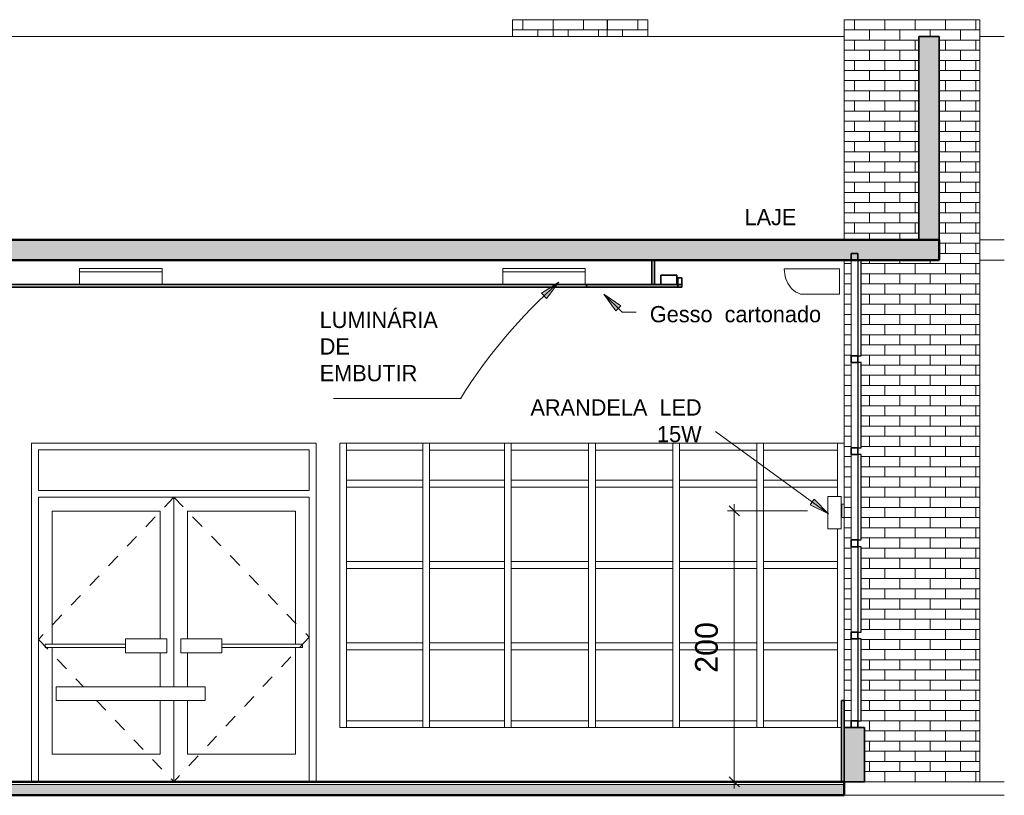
# Model space of a CAD drawing. Header units: metres. Extents: x -31 to 96, y -24 to 31.
# Tile 149 of 155: x 62.59 to 69.86, y -0.1 to 5.63. Entities that reach past the tile are written whole.
import ezdxf

# ---------------------------------------------------------------- set-up
doc = ezdxf.new("R2010")
doc.units = ezdxf.units.M
doc.linetypes.add('Dash', pattern=[0.00635, 0.003175, -0.003175])
for name, color, linetype, lineweight in [('A-ANNO-DIMS', 211, 'Continuous', 9), ('A-ANNO-DIMS-50', 211, 'Continuous', 9), ('A-CLNG', 13, 'Continuous', 18), ('A-CLNG-PATT', 13, 'Continuous', 18), ('A-DOOR', 31, 'Continuous', 18), ('A-DOOR-FRAM', 31, 'Continuous', 25), ('A-FLOR', 192, 'Continuous', 18), ('A-FLOR-MCUT', 51, 'Continuous', 18), ('A-FLOR-PATT', 8, 'Continuous', 50), ('A-GENM', 13, 'Continuous', 18), ('A-GLAZ-CURT', 52, 'Continuous', 18), ('A-GLAZ-CWMG', 51, 'Continuous', 18), ('A-WALL', 113, 'Continuous', 18), ('A-WALL-PATT', 111, 'Continuous', 35), ('E-LITE-EQPM', 33, 'Continuous', 18), ('G-ANNO-TEXT', 231, 'Continuous', 9)]:
    doc.layers.add(name, color=color, linetype=linetype, lineweight=lineweight)
doc.styles.add('Century Gothic_4', font='GOTHIC.TTF', dxfattribs={"height": 0.167663})
doc.styles.add('Century Gothic_5', font='GOTHIC.TTF', dxfattribs={"height": 0.119759})
doc.dimstyles.new('_Cotas_detalhamento_3_5_mm_6', dxfattribs={"dimscale": 0.3048, "dimtxt": 0.175, "dimasz": 0.246063, "dimexe": 0.164042, "dimexo": 0.492126, "dimgap": 0.246063, "dimtad": 1, "dimdec": 0, "dimlfac": 100, "dimzin": 0, "dimdsep": 46, "dimtxsty": 'Century Gothic_4', "dimblk1": 'OBLIQUE', "dimblk2": 'OBLIQUE', "dimsah": 1, "dimcen": 0.09, "dimdle": 0.164042, "dimazin": 0, "dimtfac": 1, "dimtdec": 4, "dimtix": 1, "dimtmove": 0, "dimatfit": 3, "dimfxl": 1, "dimtvp": 1, "dimtolj": 1, "dimtzin": 0, "dimarcsym": 2})
pattern_1 = [(0, (68.749, 0), (0, 0.075), []), (90, (68.749, 0), (-0.112, 0.075), [0.075, -0.075])]
pattern_2 = [(0, (66.524, 0), (0, 0.075), []), (90, (66.524, 0), (-0.112, 0.075), [0.075, -0.075])]

# ---------------------------------------------------------------- blocks, each defined once
blk = doc.blocks.new('Montante retangular - 50 x 150 mm-169674-LUMINOTÉCNICO-CORTE 2')
at = {"layer": 'A-GLAZ-CWMG', "lineweight": 35}
for p, q in [((-5.3773, 3.9), (-5.4273, 3.9)), ((-5.4273, 3.9), (-5.4273, 3.85)), ((-5.3773, 3.85), (-5.3773, 3.9)), ((-5.4273, 3.85), (-5.3773, 3.85))]:
    blk.add_line(p, q, dxfattribs=at)
blk = doc.blocks.new('Montante retangular - 50 x 150 mm-169719-LUMINOTÉCNICO-CORTE 2')
at = {"layer": 'A-GLAZ-CWMG'}
blk.add_line((-5.4273, 1.055), (-5.4273, 0.45), dxfattribs=at)
blk = doc.blocks.new('Painel do sistema - Envidraçado-169721-LUMINOTÉCNICO-CORTE 2')
at = {"layer": 'A-GLAZ-CURT', "lineweight": 25}
for p, q in [((-5.3528, 1.055), (-5.3778, 1.055)), ((-5.3778, 1.055), (-5.3778, 0.45)), ((-5.3528, 0.45), (-5.3528, 1.055)), ((-5.3778, 0.45), (-5.3528, 0.45))]:
    blk.add_line(p, q, dxfattribs=at)
blk = doc.blocks.new('Montante retangular - 50 x 150 mm-169679-LUMINOTÉCNICO-CORTE 2')
at = {"layer": 'A-GLAZ-CWMG', "lineweight": 35}
for p, q in [((-5.3773, 0.45), (-5.4273, 0.45)), ((-5.4273, 0.45), (-5.4273, 0.4)), ((-5.3773, 0.4), (-5.3773, 0.45)), ((-5.4273, 0.4), (-5.3773, 0.4))]:
    blk.add_line(p, q, dxfattribs=at)
blk = doc.blocks.new('Painel do sistema - Envidraçado-169724-LUMINOTÉCNICO-CORTE 2')
at = {"layer": 'A-GLAZ-CURT', "lineweight": 25}
for p, q in [((-5.3528, 1.735), (-5.3778, 1.735)), ((-5.3778, 1.735), (-5.3778, 1.105)), ((-5.3528, 1.105), (-5.3528, 1.735)), ((-5.3778, 1.105), (-5.3528, 1.105))]:
    blk.add_line(p, q, dxfattribs=at)
blk = doc.blocks.new('Montante retangular - 50 x 150 mm-169726-LUMINOTÉCNICO-CORTE 2')
at = {"layer": 'A-GLAZ-CWMG'}
blk.add_line((-5.4273, 1.735), (-5.4273, 1.105), dxfattribs=at)
blk = doc.blocks.new('Painel do sistema - Envidraçado-1797410-LUMINOTÉCNICO-CORTE 2')
at = {"layer": 'A-GLAZ-CURT', "lineweight": 25}
for p, q in [((-5.3528, 3.85), (-5.3778, 3.85)), ((-5.3778, 3.85), (-5.3778, 3.145)), ((-5.3528, 3.145), (-5.3528, 3.85)), ((-5.3778, 3.145), (-5.3528, 3.145))]:
    blk.add_line(p, q, dxfattribs=at)
blk = doc.blocks.new('Montante retangular - 50 x 150 mm-1797411-LUMINOTÉCNICO-CORTE 2')
at = {"layer": 'A-GLAZ-CWMG'}
blk.add_line((-5.4273, 3.85), (-5.4273, 3.145), dxfattribs=at)
blk = doc.blocks.new('Montante retangular - 50 x 150 mm-169684-LUMINOTÉCNICO-CORTE 2')
at = {"layer": 'A-GLAZ-CWMG', "lineweight": 35}
for p, q in [((-5.3773, 3.145), (-5.4273, 3.145)), ((-5.4273, 3.145), (-5.4273, 3.095)), ((-5.3773, 3.095), (-5.3773, 3.145)), ((-5.4273, 3.095), (-5.3773, 3.095))]:
    blk.add_line(p, q, dxfattribs=at)
blk = doc.blocks.new('Montante retangular - 50 x 150 mm-1539262-LUMINOTÉCNICO-CORTE 2')
at = {"layer": 'A-GLAZ-CWMG'}
for p, q in [((-6.0731, 2.4486), (-6.0731, 2.4986)), ((-5.5273, 2.4986), (-5.5273, 2.4486)), ((-6.0731, 2.4486), (-5.5273, 2.4486))]:
    blk.add_line(p, q, dxfattribs=at)
blk = doc.blocks.new('Montante retangular - 50 x 150 mm-963521-LUMINOTÉCNICO-CORTE 2')
at = {"layer": 'A-GLAZ-CWMG'}
for p, q in [((-12.8773, 0.4), (-12.8773, 0.45)), ((-12.3148, 0.45), (-12.8773, 0.45)), ((-12.3148, 0.45), (-12.3148, 0.4))]:
    blk.add_line(p, q, dxfattribs=at)
blk = doc.blocks.new('Montante retangular - 50 x 150 mm-V72-LUMINOTÉCNICO-CORTE 2')
at = {"layer": 'A-GLAZ-CWMG'}
blk.add_line((-11.7023, 1), (-11.7023, 0.4), dxfattribs=at)
blk = doc.blocks.new('Montante retangular - 50 x 150 mm-V75-LUMINOTÉCNICO-CORTE 2')
at = {"layer": 'A-GLAZ-CWMG'}
blk.add_line((-5.5273, 2.4986), (-5.5273, 2.2), dxfattribs=at)
blk = doc.blocks.new('Montante retangular - 50 x 150 mm-V76-LUMINOTÉCNICO-CORTE 2')
at = {"layer": 'A-GLAZ-CWMG'}
blk.add_line((-9.1523, 1.6), (-9.1523, 2.2), dxfattribs=at)
blk = doc.blocks.new('Montante retangular - 50 x 150 mm-963522-LUMINOTÉCNICO-CORTE 2')
at = {"layer": 'A-GLAZ-CWMG'}
for p, q in [((-9.1523, 2.175), (-9.1523, 2.225)), ((-8.5898, 2.225), (-9.1523, 2.225)), ((-8.5898, 2.225), (-8.5898, 2.175)), ((-9.1523, 2.175), (-8.5898, 2.175))]:
    blk.add_line(p, q, dxfattribs=at)
blk = doc.blocks.new('Montante retangular - 50 x 150 mm-V77-LUMINOTÉCNICO-CORTE 2')
at = {"layer": 'A-GLAZ-CWMG'}
for p, q in [((-5.5273, 2.2), (-5.5273, 2.1067)), ((-5.5273, 1.8676), (-5.5273, 1.6))]:
    blk.add_line(p, q, dxfattribs=at)
blk = doc.blocks.new('Montante retangular - 50 x 150 mm-V78-LUMINOTÉCNICO-CORTE 2')
at = {"layer": 'A-GLAZ-CWMG'}
blk.add_line((-5.5273, 1.6), (-5.5273, 1), dxfattribs=at)
blk = doc.blocks.new('Montante retangular - 50 x 150 mm-V79-LUMINOTÉCNICO-CORTE 2')
at = {"layer": 'A-GLAZ-CWMG'}
blk.add_line((-9.1523, 0.4), (-9.1523, 1), dxfattribs=at)
blk = doc.blocks.new('Montante retangular - 50 x 150 mm-967219-LUMINOTÉCNICO-CORTE 2')
at = {"layer": 'A-GLAZ-CWMG'}
for p, q in [((-12.2648, 2.4486), (-12.2648, 2.4986)), ((-11.7023, 2.4986), (-11.7023, 2.4486)), ((-12.2648, 2.4486), (-11.7023, 2.4486))]:
    blk.add_line(p, q, dxfattribs=at)
blk = doc.blocks.new('Montante retangular - 50 x 150 mm-1538800-LUMINOTÉCNICO-CORTE 2')
at = {"layer": 'A-GLAZ-CWMG'}
for p, q in [((-8.5398, 0.4), (-8.5398, 0.45)), ((-7.9856, 0.45), (-8.5398, 0.45)), ((-7.9856, 0.45), (-7.9856, 0.4))]:
    blk.add_line(p, q, dxfattribs=at)
blk = doc.blocks.new('Montante retangular - 50 x 150 mm-1538801-LUMINOTÉCNICO-CORTE 2')
at = {"layer": 'A-GLAZ-CWMG'}
for p, q in [((-8.5398, 0.975), (-8.5398, 1.025)), ((-7.9856, 1.025), (-8.5398, 1.025)), ((-7.9856, 1.025), (-7.9856, 0.975)), ((-8.5398, 0.975), (-7.9856, 0.975))]:
    blk.add_line(p, q, dxfattribs=at)
blk = doc.blocks.new('Montante retangular - 50 x 150 mm-V80-LUMINOTÉCNICO-CORTE 2')
at = {"layer": 'A-GLAZ-CWMG'}
for p, q in [((-8.5898, 1), (-8.5898, 0.4)), ((-8.5398, 0.4), (-8.5398, 1))]:
    blk.add_line(p, q, dxfattribs=at)
blk = doc.blocks.new('Montante retangular - 50 x 150 mm-V81-LUMINOTÉCNICO-CORTE 2')
at = {"layer": 'A-GLAZ-CWMG'}
for p, q in [((-8.5898, 1.6), (-8.5898, 1)), ((-8.5398, 1), (-8.5398, 1.6))]:
    blk.add_line(p, q, dxfattribs=at)
blk = doc.blocks.new('Montante retangular - 50 x 150 mm-V82-LUMINOTÉCNICO-CORTE 2')
at = {"layer": 'A-GLAZ-CWMG'}
for p, q in [((-8.5898, 2.4986), (-8.5898, 2.2)), ((-8.5398, 2.2), (-8.5398, 2.4986))]:
    blk.add_line(p, q, dxfattribs=at)
blk = doc.blocks.new('Montante retangular - 50 x 150 mm-V83-LUMINOTÉCNICO-CORTE 2')
at = {"layer": 'A-GLAZ-CWMG'}
blk.add_line((-9.1523, 2.2), (-9.1523, 2.4986), dxfattribs=at)
blk = doc.blocks.new('Arandela - retangular - Irradiando para cima e para baixo 1-1227432-LUMINOTÉCNICO-CORTE 2')
at = {"layer": 'E-LITE-EQPM'}
for p, q in [((-5.5993, 2.1067), (-5.4993, 2.1067)), ((-5.5993, 1.8676), (-5.5993, 2.1067)), ((-5.4993, 1.8676), (-5.4993, 2.1067)), ((-5.4993, 2.05), (-5.4943, 2.05)), ((-5.4943, 1.95), (-5.4943, 2.05)), ((-5.4943, 2.05), (-5.4773, 2.05)), ((-5.4943, 1.95), (-5.4993, 1.95)), ((-5.4773, 1.95), (-5.4943, 1.95)), ((-5.4993, 1.8676), (-5.5993, 1.8676))]:
    blk.add_line(p, q, dxfattribs=at)
blk = doc.blocks.new('Double_Aluminum_Door_with_Transom_6328 - 6_-0_ x 7_-0_ x 9_-0_H_-1802340-LUMINOTÉCNICO-CORTE 2')
at = {"layer": 'A-DOOR', "linetype": 'Dash'}
for p, q in [((-10.4275, 2.1), (-11.4275, 1.05)), ((-10.4275, 2.1), (-9.4275, 1.0668)), ((-11.4275, 1.05), (-11.0941, 0.7)), ((-9.4275, 1.0668), (-10.4275, 0)), ((-10.9989, 0.6), (-10.4275, 0))]:
    blk.add_line(p, q, dxfattribs=at)
at = {"layer": 'A-DOOR'}
for p, q in [((-10.4275, 0.7), (-10.4275, 2.1)), ((-10.4275, 2.1), (-10.4275, 0.7)), ((-11.3259, 1.9984), (-10.5291, 1.9984)), ((-11.3259, 1.016), (-11.3259, 1.9984)), ((-10.5291, 1.9984), (-10.5291, 1.0541)), ((-10.3259, 1.0541), (-10.3259, 1.9984)), ((-10.3259, 1.9984), (-9.5291, 1.9984)), ((-9.5291, 1.9984), (-9.5291, 1.016)), ((-10.7831, 1.0541), (-10.4783, 1.0541)), ((-10.7831, 0.9525), (-10.7831, 1.0541)), ((-10.4783, 0.9525), (-10.4783, 1.0541)), ((-10.3767, 1.0541), (-10.0719, 1.0541)), ((-10.3767, 0.9525), (-10.3767, 1.0541)), ((-10.0719, 0.9525), (-10.0719, 1.0541)), ((-11.3767, 1.016), (-10.7831, 1.016)), ((-11.3767, 0.9906), (-11.3767, 1.016)), ((-10.7831, 0.9906), (-11.3767, 0.9906)), ((-11.3259, 0.2032), (-11.3259, 0.9906)), ((-10.4783, 0.9525), (-10.7831, 0.9525)), ((-10.5291, 0.9525), (-10.5291, 0.7)), ((-10.0719, 0.9525), (-10.3767, 0.9525)), ((-10.3259, 0.7), (-10.3259, 0.9525)), ((-10.0719, 1.016), (-9.4783, 1.016)), ((-9.4783, 0.9906), (-10.0719, 0.9906)), ((-9.5291, 0.9906), (-9.5291, 0.2032)), ((-9.4783, 0.9906), (-9.4783, 1.016)), ((-10.5291, 0.6), (-10.5291, 0.2032)), ((-10.4275, 0), (-10.4275, 0.6)), ((-10.4275, 0.6), (-10.4275, 0)), ((-10.3259, 0.2032), (-10.3259, 0.6)), ((-10.5291, 0.2032), (-11.3259, 0.2032)), ((-9.5291, 0.2032), (-10.3259, 0.2032))]:
    blk.add_line(p, q, dxfattribs=at)
at = {"layer": 'A-DOOR-FRAM', "lineweight": 18}
for p, q in [((-11.4275, 2.1508), (-11.4275, 2.4492)), ((-11.4275, 2.4492), (-9.4275, 2.4492)), ((-9.4275, 2.4492), (-9.4275, 2.1508)), ((-9.4275, 2.1508), (-11.4275, 2.1508)), ((-11.4275, 0), (-11.4275, 2.1)), ((-11.4275, 2.1), (-9.4275, 2.1)), ((-9.4275, 2.1), (-9.4275, 0))]:
    blk.add_line(p, q, dxfattribs=at)
blk = doc.blocks.new('Montante retangular - 50 x 150 mm-1538802-LUMINOTÉCNICO-CORTE 2')
at = {"layer": 'A-GLAZ-CWMG'}
for p, q in [((-8.5398, 2.4486), (-8.5398, 2.4986)), ((-7.9856, 2.4986), (-7.9856, 2.4486)), ((-8.5398, 2.4486), (-7.9856, 2.4486))]:
    blk.add_line(p, q, dxfattribs=at)
blk = doc.blocks.new('Montante retangular - 50 x 150 mm-1539210-LUMINOTÉCNICO-CORTE 2')
at = {"layer": 'A-GLAZ-CWMG'}
for p, q in [((-7.3148, 2.4486), (-7.3148, 2.4986)), ((-6.7439, 2.4986), (-6.7439, 2.4486)), ((-7.3148, 2.4486), (-6.7439, 2.4486))]:
    blk.add_line(p, q, dxfattribs=at)
blk = doc.blocks.new('Montante retangular - 50 x 150 mm-1539211-LUMINOTÉCNICO-CORTE 2')
at = {"layer": 'A-GLAZ-CWMG'}
for p, q in [((-7.9356, 0.4), (-7.9356, 0.45)), ((-7.3648, 0.45), (-7.9356, 0.45)), ((-7.3648, 0.45), (-7.3648, 0.4))]:
    blk.add_line(p, q, dxfattribs=at)
blk = doc.blocks.new('Montante retangular - 50 x 150 mm-1539212-LUMINOTÉCNICO-CORTE 2')
at = {"layer": 'A-GLAZ-CWMG'}
for p, q in [((-7.9356, 0.975), (-7.9356, 1.025)), ((-7.3648, 1.025), (-7.9356, 1.025)), ((-7.3648, 1.025), (-7.3648, 0.975)), ((-7.9356, 0.975), (-7.3648, 0.975))]:
    blk.add_line(p, q, dxfattribs=at)
blk = doc.blocks.new('Montante retangular - 50 x 150 mm-1539263-LUMINOTÉCNICO-CORTE 2')
at = {"layer": 'A-GLAZ-CWMG'}
for p, q in [((-6.0731, 0.4), (-6.0731, 0.45)), ((-5.5273, 0.45), (-6.0731, 0.45)), ((-5.5273, 0.45), (-5.5273, 0.4))]:
    blk.add_line(p, q, dxfattribs=at)
blk = doc.blocks.new('Montante retangular - 50 x 150 mm-1539264-LUMINOTÉCNICO-CORTE 2')
at = {"layer": 'A-GLAZ-CWMG'}
for p, q in [((-6.0731, 0.975), (-6.0731, 1.025)), ((-5.5273, 1.025), (-6.0731, 1.025)), ((-5.5273, 1.025), (-5.5273, 0.975)), ((-6.0731, 0.975), (-5.5273, 0.975))]:
    blk.add_line(p, q, dxfattribs=at)
blk = doc.blocks.new('Modelos genéricos 501 - Modelos genéricos 77-2147215-LUMINOTÉCNICO-CORTE 2')
at = {"layer": 'A-GENM'}
for p, q in [((-11.2971, 0.7), (-10.1971, 0.7)), ((-11.2971, 0.7), (-11.2971, 0.6)), ((-10.1971, 0.6), (-10.1971, 0.7)), ((-10.1971, 0.6), (-11.2971, 0.6))]:
    blk.add_line(p, q, dxfattribs=at)
blk = doc.blocks.new('Equipamento - Ar-Condicionado Split - Equipamento - Ar-Condicionado Split-2605634-LUMINOTÉCNICO-CORTE 2')
at = {"layer": 'A-GENM'}
for p, q in [((-5.5138, 3.7873), (-5.9202, 3.7873)), ((-5.9202, 3.7873), (-5.9202, 3.7841)), ((-5.5138, 3.6), (-5.5138, 3.7873)), ((-5.8702, 3.6447), (-5.8697, 3.6453)), ((-5.8485, 3.6238), (-5.8478, 3.6245)), ((-5.842, 3.6196), (-5.8414, 3.6203)), ((-5.836, 3.615), (-5.835, 3.616)), ((-5.7999, 3.6), (-5.5138, 3.6))]:
    blk.add_line(p, q, dxfattribs=at)
for centre, radius, start, end in [((-5.7018, 3.7841), 0.2184, 180, 218.02347), ((-5.7018, 3.7841), 0.2184, 192.86908, 205.44627), ((-5.7008, 3.7844), 0.2184, 196.31242, 196.57769), ((-5.689, 3.7545), 0.2184, 198.46648, 198.98553), ((-5.682, 3.7388), 0.2184, 195.94502, 196.47609), ((-5.6806, 3.7416), 0.2184, 198.73469, 198.9942), ((-5.674, 3.7266), 0.2184, 196.19382, 196.71357), ((-5.6723, 3.728), 0.2184, 198.6006, 198.8604), ((-5.6651, 3.7117), 0.2184, 195.99954, 196.18131), ((-5.7609, 3.7379), 0.1433, 218.02347, 254.20681), ((-5.6633, 3.7145), 0.2184, 198.12114, 198.62447), ((-5.6524, 3.7038), 0.2184, 198.39024, 198.58296), ((-5.6448, 3.6903), 0.2184, 196.12092, 196.38668), ((-5.7609, 3.7379), 0.1433, 230.43155, 234.55948), ((-5.6418, 3.6942), 0.2184, 198.54504, 198.80497), ((-5.6328, 3.6819), 0.2184, 196.31754, 196.5828), ((-5.6293, 3.6854), 0.2184, 198.29384, 198.81366), ((-5.7609, 3.7379), 0.1433, 242.84126, 243.50402)]:
    blk.add_arc(centre, radius, start, end, dxfattribs=at)
blk = doc.blocks.new('Luminária comercial - Parabólica quadrada - 0600x0600 mm_2 Lâmpadas_ - 120V-1152860-LUMINOTÉCNICO-CORTE 2')
at = {"layer": 'E-LITE-EQPM'}
for p, q in [((-22.7363, 3.7897), (-22.1267, 3.7897)), ((-22.7363, 3.7897), (-22.7363, 3.7643)), ((-22.1267, 3.7897), (-22.1267, 3.7643)), ((-22.7363, 3.7643), (-22.1267, 3.7643)), ((-22.7363, 3.7643), (-22.7363, 3.67)), ((-22.1267, 3.7643), (-22.7363, 3.7643)), ((-22.1267, 3.7643), (-22.1267, 3.67))]:
    blk.add_line(p, q, dxfattribs=at)
blk = doc.blocks.new('Modelos genéricos 23 - Modelos genéricos 21-2628656-LUMINOTÉCNICO-CORTE 2')
at = {"layer": 'A-GENM', "lineweight": 35}
for p, q in [((-6.7125, 3.7387), (-6.8325, 3.7387)), ((-6.8325, 3.7387), (-6.8325, 3.67)), ((-6.7125, 3.67), (-6.7125, 3.7387)), ((-6.8325, 3.67), (-6.7125, 3.67))]:
    blk.add_line(p, q, dxfattribs=at)
blk = doc.blocks.new('DIMBLOCK267-LUMINOTÉCNICO-CORTE 2')
at = {"layer": 'A-ANNO-DIMS-50', "lineweight": 18}
for p, q in [((67.8625, 2), (67.825, 2.0375)), ((67.8625, 2), (67.9, 1.9625)), ((67.8625, 0), (67.825, 0.0375)), ((67.8625, 0), (67.9, -0.0375))]:
    blk.add_line(p, q, dxfattribs=at)
at = {"layer": 'A-ANNO-DIMS-50'}
for p, q in [((67.8625, 2.05), (67.8625, -0.05)), ((68.4023, 2), (67.8125, 2)), ((67.8625, 2), (68.4023, 2)), ((67.7655, 0), (67.9125, 0)), ((67.8625, 0), (67.7655, 0))]:
    blk.add_line(p, q, dxfattribs=at)
at = {"layer": 'A-ANNO-DIMS-50', "color": 0, "insert": (67.5726, 0.8042), "char_height": 0.16766, "width": 0.47, "attachment_point": 1, "rotation": 90, "line_spacing_factor": 0.984117, "style": 'Century Gothic_4'}
blk.add_mtext('200', dxfattribs=at)
blk = doc.blocks.new('_Oblique')
at = {"color": 0, "linetype": 'ByBlock', "lineweight": -2}
blk.add_line((-0.5, -0.5), (0.5, 0.5), dxfattribs=at)

msp = doc.modelspace()

# ---------------------------------------------------------------- hatches: boundary and pattern name
at = {"layer": 'A-CLNG-PATT'}
h = msp.add_hatch(color=256, dxfattribs=at)
h.paths.add_polyline_path([(52.8743, 3.65), (52.8743, 3.67), (51.9991, 3.67), (51.9991, 3.65), (52.6741, 3.65)], flags=0)
h.paths.add_polyline_path([(46.9743, 3.65), (47.6695, 3.65), (47.6695, 3.67), (46.9743, 3.67)], flags=0)
h.paths.add_polyline_path([(67.4743, 3.65), (67.4743, 3.67), (66.772, 3.67), (66.772, 3.65), (66.9243, 3.65)], flags=0)
h.paths.add_polyline_path([(56.772, 3.65), (56.772, 3.67), (55.8743, 3.67), (55.8743, 3.65), (56.4381, 3.65)], flags=0)
at = {"layer": 'A-FLOR-PATT', "lineweight": 18}
for points in [[(54.0703, 3.85), (69.3743, 3.85), (69.3743, 4), (45.2893, 4), (45.2893, 3.85), (53.8743, 3.85)], [(45.7743, -0.1), (68.6743, -0.1), (68.6743, -0.02), (45.7743, -0.02)]]:
    msp.add_hatch(color=256, dxfattribs=at).paths.add_polyline_path(points, flags=0)
at = {"layer": 'A-WALL-PATT', "lineweight": 18}
h = msp.add_hatch(dxfattribs=at)
h.set_pattern_fill('FP_22', color=256, style=0, pattern_type=2)
h.set_pattern_definition(pattern_2)
h.paths.add_polyline_path([(66.5243, 5.5), (66.5243, 5.6251), (66.2243, 5.6251), (66.2243, 5.5)], flags=0)
h = msp.add_hatch(dxfattribs=at)
h.set_pattern_fill('FP_22', color=256, style=0, pattern_type=2)
h.set_pattern_definition(pattern_2)
h.paths.add_polyline_path([(66.9243, 5.5), (66.9243, 5.6251), (66.5243, 5.6251), (66.5243, 5.5), (66.6987, 5.5)], flags=0)
h = msp.add_hatch(dxfattribs=at)
h.set_pattern_fill('FP_23', color=256, style=0, pattern_type=2)
h.set_pattern_definition([(0, (67.149, 0), (0, 0.075), []), (90, (67.149, 0), (-0.112, 0.075), [0.075, -0.075])])
h.paths.add_polyline_path([(67.2243, 5.5), (67.2243, 5.6251), (66.9243, 5.6251), (66.9243, 5.5)], flags=0)
h = msp.add_hatch(dxfattribs=at)
h.set_pattern_fill('FP_21', color=256, style=0, pattern_type=2)
h.set_pattern_definition(pattern_1)
h.paths.add_polyline_path([(68.6743, 0.4), (68.7243, 0.4), (68.7243, 3.85), (68.6743, 3.85), (68.6743, 0.6)], flags=0)
h.paths.add_polyline_path([(68.7743, 0.4), (68.8243, 0.4), (68.8243, 3.85), (68.7988, 3.85), (68.7988, 3.145), (68.7743, 3.145), (68.7743, 3.095), (68.7988, 3.095), (68.7988, 2.465), (68.7743, 2.465), (68.7743, 2.415), (68.7988, 2.415), (68.7988, 1.785), (68.7743, 1.785), (68.7743, 1.735), (68.7988, 1.735), (68.7988, 1.105), (68.7743, 1.105), (68.7743, 1.055), (68.7988, 1.055), (68.7988, 0.45), (68.7743, 0.45)], flags=0)
h.paths.add_polyline_path([(68.7707, 4), (68.8243, 4), (68.8243, 5.6251), (68.6743, 5.6251), (68.6743, 4)], flags=0)
h = msp.add_hatch(dxfattribs=at)
h.set_pattern_fill('FP_21', color=256, style=0, pattern_type=2)
h.set_pattern_definition(pattern_1)
h.paths.add_polyline_path([(69.6743, 0), (69.6743, 5.6251), (68.8243, 5.6251), (68.8243, 4), (69.2243, 4), (69.2243, 5.5), (69.3743, 5.5), (69.3743, 3.85), (68.8243, 3.85), (68.8243, 0)], flags=0)
for points in [[(69.3743, 4), (69.3743, 5.5), (69.2243, 5.5), (69.2243, 4)], [(68.6743, 0), (68.8243, 0), (68.8243, 0.4), (68.6743, 0.4), (68.6743, 0.3042)]]:
    msp.add_hatch(color=256, dxfattribs=at).paths.add_polyline_path(points, flags=0)
at = {"layer": 'G-ANNO-TEXT'}
for points in [[(66.568, 3.6884), (66.4396, 3.6064), (66.4754, 3.5674)], [(66.8984, 3.6), (66.9873, 3.4763), (67.0243, 3.5142)], [(68.558, 1.9766), (68.4524, 2.0864), (68.4213, 2.0436)]]:
    msp.add_hatch(color=20, dxfattribs=at).paths.add_polyline_path(points, flags=0)

# ---------------------------------------------------------------- linework, layer by layer
at = {"layer": 'A-CLNG', "lineweight": 35}
for p, q in [((67.2543, 3.85), (67.2543, 3.67)), ((67.2743, 3.67), (67.2743, 3.85)), ((67.4443, 3.72), (67.4443, 3.65)), ((67.4743, 3.72), (67.4443, 3.72)), ((67.4443, 3.72), (67.4443, 3.65)), ((67.4743, 3.65), (67.4743, 3.72)), ((67.4743, 3.65), (67.4743, 3.72)), ((67.4743, 3.67), (55.8743, 3.67)), ((55.8743, 3.65), (67.4743, 3.65)), ((66.772, 3.67), (66.772, 3.65))]:
    msp.add_line(p, q, dxfattribs=at)
at = {"layer": 'A-FLOR', "lineweight": 50}
for p, q in [((69.3743, 4), (45.9013, 4)), ((69.3743, 3.85), (69.3743, 4)), ((45.2893, 3.85), (69.3743, 3.85)), ((68.6743, 0), (45.7743, 0)), ((68.6743, -0.1), (68.6743, 0)), ((45.7743, -0.1), (68.6743, -0.1))]:
    msp.add_line(p, q, dxfattribs=at)
at = {"layer": 'A-FLOR'}
for p, q in [((69.6743, 4), (69.8557, 4)), ((69.8557, 3.85), (69.6743, 3.85)), ((69.6743, 0), (69.8557, 0)), ((69.8557, -0.1), (68.6743, -0.1))]:
    msp.add_line(p, q, dxfattribs=at)
at = {"layer": 'A-FLOR-MCUT'}
msp.add_line((68.6743, -0.02), (45.7743, -0.02), dxfattribs=at)
at = {"layer": 'A-WALL'}
for p, q in [((66.2243, 5.6251), (66.2243, 5.5)), ((66.5243, 5.5), (66.5243, 5.6251)), ((66.9243, 5.6251), (66.9243, 5.5)), ((67.2243, 5.5), (67.2243, 5.6251)), ((68.6743, 4), (68.6743, 5.6251)), ((69.6743, 0), (69.6743, 5.6251)), ((68.6743, 5.5), (54.8743, 5.5)), ((69.6743, 5.5), (69.8557, 5.5)), ((68.6743, 0.6), (68.6743, 3.85)), ((62.6733, 0), (62.6733, 2.5)), ((62.6733, 2.5), (64.7749, 2.5)), ((64.7749, 2.5), (64.7749, 0)), ((64.9493, 2.4986), (68.6743, 2.4986)), ((64.9493, 0.4), (64.9493, 2.4986)), ((68.6543, 0.4), (64.9493, 0.4)), ((68.8243, 0), (69.6743, 0))]:
    msp.add_line(p, q, dxfattribs=at)
at = {"layer": 'A-WALL', "lineweight": 35}
for p, q in [((69.2243, 5.5), (69.2243, 4)), ((69.3743, 5.5), (69.2243, 5.5)), ((69.3743, 4), (69.3743, 5.5)), ((68.6543, 0.6), (68.6543, 0)), ((68.6743, 0.6), (68.6543, 0.6)), ((68.6743, 0), (68.6743, 0.6)), ((68.8243, 0.4), (68.6743, 0.4)), ((68.8243, 0), (68.8243, 0.4)), ((68.6743, 0), (68.8243, 0))]:
    msp.add_line(p, q, dxfattribs=at)
at = {"layer": 'G-ANNO-TEXT', "color": 20}
for p, q in [((66.568, 3.6884), (66.4396, 3.6064)), ((66.4754, 3.5674), (66.568, 3.6884)), ((66.4396, 3.6064), (66.4754, 3.5674)), ((66.8984, 3.6), (66.9873, 3.4763)), ((67.0243, 3.5142), (66.8984, 3.6)), ((66.8984, 3.6), (67.0349, 3.4669)), ((66.9873, 3.4763), (67.0243, 3.5142)), ((67.0349, 3.4669), (67.1373, 3.4669)), ((65.8401, 2.8278), (64.9029, 2.8278)), ((68.558, 1.9766), (67.7227, 2.586)), ((68.4524, 2.0864), (68.4213, 2.0436)), ((68.4213, 2.0436), (68.558, 1.9766)), ((68.558, 1.9766), (68.4524, 2.0864))]:
    msp.add_line(p, q, dxfattribs=at)
msp.add_arc((69.1488, 0.7674), 3.8978, 131.46232, 148.08971, dxfattribs=at)

# ---------------------------------------------------------------- block references
at = {"layer": 'A-DOOR'}
msp.add_blockref('Double_Aluminum_Door_with_Transom_6328 - 6_-0_ x 7_-0_ x 9_-0_H_-1802340-LUMINOTÉCNICO-CORTE 2', (74.1516, 0), dxfattribs=at)
at = {"layer": 'A-GENM'}
for name in ['Equipamento - Ar-Condicionado Split - Equipamento - Ar-Condicionado Split-2605634-LUMINOTÉCNICO-CORTE 2', 'Modelos genéricos 23 - Modelos genéricos 21-2628656-LUMINOTÉCNICO-CORTE 2', 'Modelos genéricos 501 - Modelos genéricos 77-2147215-LUMINOTÉCNICO-CORTE 2']:
    msp.add_blockref(name, (74.1516, 0), dxfattribs=at)
at = {"layer": 'A-GLAZ-CURT'}
for name, p in [('Painel do sistema - Envidraçado-1797410-LUMINOTÉCNICO-CORTE 2', (74.1516, 0)), ('Painel do sistema - Envidraçado-169724-LUMINOTÉCNICO-CORTE 2', (74.1516, 1.36)), ('Painel do sistema - Envidraçado-169724-LUMINOTÉCNICO-CORTE 2', (74.1516, 0.68)), ('Painel do sistema - Envidraçado-169724-LUMINOTÉCNICO-CORTE 2', (74.1516, 0)), ('Painel do sistema - Envidraçado-169721-LUMINOTÉCNICO-CORTE 2', (74.1516, 0))]:
    msp.add_blockref(name, p, dxfattribs=at)
at = {"layer": 'A-GLAZ-CWMG'}
for name, p in [('Montante retangular - 50 x 150 mm-169674-LUMINOTÉCNICO-CORTE 2', (74.1516, 0)), ('Montante retangular - 50 x 150 mm-1797411-LUMINOTÉCNICO-CORTE 2', (74.1516, 0)), ('Montante retangular - 50 x 150 mm-169684-LUMINOTÉCNICO-CORTE 2', (74.1516, 0)), ('Montante retangular - 50 x 150 mm-169726-LUMINOTÉCNICO-CORTE 2', (74.1516, 1.36)), ('Montante retangular - 50 x 150 mm-967219-LUMINOTÉCNICO-CORTE 2', (77.2641, 0)), ('Montante retangular - 50 x 150 mm-V83-LUMINOTÉCNICO-CORTE 2', (74.1516, 0)), ('Montante retangular - 50 x 150 mm-V82-LUMINOTÉCNICO-CORTE 2', (74.1516, 0)), ('Montante retangular - 50 x 150 mm-1538802-LUMINOTÉCNICO-CORTE 2', (74.1516, 0)), ('Montante retangular - 50 x 150 mm-V82-LUMINOTÉCNICO-CORTE 2', (74.7557, 0)), ('Montante retangular - 50 x 150 mm-1539210-LUMINOTÉCNICO-CORTE 2', (73.5307, 0)), ('Montante retangular - 50 x 150 mm-V82-LUMINOTÉCNICO-CORTE 2', (75.3766, 0)), ('Montante retangular - 50 x 150 mm-1539210-LUMINOTÉCNICO-CORTE 2', (74.1516, 0)), ('Montante retangular - 50 x 150 mm-V82-LUMINOTÉCNICO-CORTE 2', (75.9974, 0)), ('Montante retangular - 50 x 150 mm-1539210-LUMINOTÉCNICO-CORTE 2', (74.7724, 0)), ('Montante retangular - 50 x 150 mm-V82-LUMINOTÉCNICO-CORTE 2', (76.6182, 0)), ('Montante retangular - 50 x 150 mm-1539262-LUMINOTÉCNICO-CORTE 2', (74.1516, 0)), ('Montante retangular - 50 x 150 mm-V75-LUMINOTÉCNICO-CORTE 2', (74.1516, 0)), ('Montante retangular - 50 x 150 mm-169684-LUMINOTÉCNICO-CORTE 2', (74.1516, -0.68)), ('Montante retangular - 50 x 150 mm-169726-LUMINOTÉCNICO-CORTE 2', (74.1516, 0.68)), ('Montante retangular - 50 x 150 mm-963522-LUMINOTÉCNICO-CORTE 2', (74.1516, 0)), ('Montante retangular - 50 x 150 mm-V76-LUMINOTÉCNICO-CORTE 2', (74.1516, 0)), ('Montante retangular - 50 x 150 mm-V81-LUMINOTÉCNICO-CORTE 2', (74.1516, 0.6)), ('Montante retangular - 50 x 150 mm-1538801-LUMINOTÉCNICO-CORTE 2', (74.1516, 1.2)), ('Montante retangular - 50 x 150 mm-V81-LUMINOTÉCNICO-CORTE 2', (74.7557, 0.6)), ('Montante retangular - 50 x 150 mm-1539212-LUMINOTÉCNICO-CORTE 2', (74.1516, 1.2)), ('Montante retangular - 50 x 150 mm-V81-LUMINOTÉCNICO-CORTE 2', (75.3766, 0.6)), ('Montante retangular - 50 x 150 mm-1539212-LUMINOTÉCNICO-CORTE 2', (74.7724, 1.2)), ('Montante retangular - 50 x 150 mm-V81-LUMINOTÉCNICO-CORTE 2', (75.9974, 0.6)), ('Montante retangular - 50 x 150 mm-1539212-LUMINOTÉCNICO-CORTE 2', (75.3932, 1.2)), ('Montante retangular - 50 x 150 mm-V81-LUMINOTÉCNICO-CORTE 2', (76.6182, 0.6)), ('Montante retangular - 50 x 150 mm-1539264-LUMINOTÉCNICO-CORTE 2', (74.1516, 1.2)), ('Montante retangular - 50 x 150 mm-V77-LUMINOTÉCNICO-CORTE 2', (74.1516, 0)), ('Montante retangular - 50 x 150 mm-169684-LUMINOTÉCNICO-CORTE 2', (74.1516, -1.36)), ('Montante retangular - 50 x 150 mm-169726-LUMINOTÉCNICO-CORTE 2', (74.1516, 0)), ('Montante retangular - 50 x 150 mm-963522-LUMINOTÉCNICO-CORTE 2', (74.1516, -0.6)), ('Montante retangular - 50 x 150 mm-V76-LUMINOTÉCNICO-CORTE 2', (74.1516, -0.6)), ('Montante retangular - 50 x 150 mm-V81-LUMINOTÉCNICO-CORTE 2', (74.1516, 0)), ('Montante retangular - 50 x 150 mm-1538801-LUMINOTÉCNICO-CORTE 2', (74.1516, 0.6)), ('Montante retangular - 50 x 150 mm-V81-LUMINOTÉCNICO-CORTE 2', (74.7557, 0)), ('Montante retangular - 50 x 150 mm-1539212-LUMINOTÉCNICO-CORTE 2', (74.1516, 0.6)), ('Montante retangular - 50 x 150 mm-V81-LUMINOTÉCNICO-CORTE 2', (75.3766, 0)), ('Montante retangular - 50 x 150 mm-1539212-LUMINOTÉCNICO-CORTE 2', (74.7724, 0.6)), ('Montante retangular - 50 x 150 mm-V81-LUMINOTÉCNICO-CORTE 2', (75.9974, 0)), ('Montante retangular - 50 x 150 mm-1539212-LUMINOTÉCNICO-CORTE 2', (75.3932, 0.6)), ('Montante retangular - 50 x 150 mm-V81-LUMINOTÉCNICO-CORTE 2', (76.6182, 0)), ('Montante retangular - 50 x 150 mm-1539264-LUMINOTÉCNICO-CORTE 2', (74.1516, 0.6)), ('Montante retangular - 50 x 150 mm-V78-LUMINOTÉCNICO-CORTE 2', (74.1516, 0)), ('Montante retangular - 50 x 150 mm-169684-LUMINOTÉCNICO-CORTE 2', (74.1516, -2.04)), ('Montante retangular - 50 x 150 mm-963522-LUMINOTÉCNICO-CORTE 2', (74.1516, -1.2)), ('Montante retangular - 50 x 150 mm-1538801-LUMINOTÉCNICO-CORTE 2', (74.1516, 0)), ('Montante retangular - 50 x 150 mm-1539212-LUMINOTÉCNICO-CORTE 2', (74.1516, 0)), ('Montante retangular - 50 x 150 mm-1539212-LUMINOTÉCNICO-CORTE 2', (74.7724, 0)), ('Montante retangular - 50 x 150 mm-1539212-LUMINOTÉCNICO-CORTE 2', (75.3932, 0)), ('Montante retangular - 50 x 150 mm-1539264-LUMINOTÉCNICO-CORTE 2', (74.1516, 0)), ('Montante retangular - 50 x 150 mm-169719-LUMINOTÉCNICO-CORTE 2', (74.1516, 0)), ('Montante retangular - 50 x 150 mm-V79-LUMINOTÉCNICO-CORTE 2', (74.1516, 0)), ('Montante retangular - 50 x 150 mm-V80-LUMINOTÉCNICO-CORTE 2', (74.1516, 0)), ('Montante retangular - 50 x 150 mm-V80-LUMINOTÉCNICO-CORTE 2', (74.7557, 0)), ('Montante retangular - 50 x 150 mm-V80-LUMINOTÉCNICO-CORTE 2', (75.3766, 0)), ('Montante retangular - 50 x 150 mm-V80-LUMINOTÉCNICO-CORTE 2', (75.9974, 0)), ('Montante retangular - 50 x 150 mm-V80-LUMINOTÉCNICO-CORTE 2', (76.6182, 0)), ('Montante retangular - 50 x 150 mm-V72-LUMINOTÉCNICO-CORTE 2', (80.3266, 0)), ('Montante retangular - 50 x 150 mm-963521-LUMINOTÉCNICO-CORTE 2', (77.8766, 0)), ('Montante retangular - 50 x 150 mm-1538800-LUMINOTÉCNICO-CORTE 2', (74.1516, 0)), ('Montante retangular - 50 x 150 mm-1539211-LUMINOTÉCNICO-CORTE 2', (74.1516, 0)), ('Montante retangular - 50 x 150 mm-1539211-LUMINOTÉCNICO-CORTE 2', (74.7724, 0)), ('Montante retangular - 50 x 150 mm-1539211-LUMINOTÉCNICO-CORTE 2', (75.3932, 0)), ('Montante retangular - 50 x 150 mm-1539263-LUMINOTÉCNICO-CORTE 2', (74.1516, 0)), ('Montante retangular - 50 x 150 mm-169679-LUMINOTÉCNICO-CORTE 2', (74.1516, 0))]:
    msp.add_blockref(name, p, dxfattribs=at)
at = {"layer": 'E-LITE-EQPM'}
for name, p in [('Luminária comercial - Parabólica quadrada - 0600x0600 mm_2 Lâmpadas_ - 120V-1152860-LUMINOTÉCNICO-CORTE 2', (85.764, 0)), ('Luminária comercial - Parabólica quadrada - 0600x0600 mm_2 Lâmpadas_ - 120V-1152860-LUMINOTÉCNICO-CORTE 2', (88.889, 0)), ('Arandela - retangular - Irradiando para cima e para baixo 1-1227432-LUMINOTÉCNICO-CORTE 2', (74.1516, 0))]:
    msp.add_blockref(name, p, dxfattribs=at)

# ---------------------------------------------------------------- texts
at = {"layer": 'G-ANNO-TEXT', "color": 7, "insert": (67.9381, 4.2279), "char_height": 0.11976, "width": 0.438, "attachment_point": 1, "line_spacing_factor": 0.984117, "style": 'Century Gothic_5', "bg_fill": 3, "box_fill_scale": 1.25, "bg_fill_color": 0, "bg_fill_transparency": 0}
msp.add_mtext('LAJE', dxfattribs=at)
at = {"layer": 'G-ANNO-TEXT', "color": 1, "line_spacing_factor": 0.984117, "style": 'Century Gothic_5'}
for s, insert, char_height, width, attachment_point in [('LUMINÁRIA\\PDE\\PEMBUTIR\\P', (64.8013, 3.4693), 0.11976, 1.0575, 1), ('Gesso  cartonado', (67.2389, 3.5114), 0.119759, 1.7205, 1), ('ARANDELA  LED\\P15W', (67.6211, 2.8228), 0.119759, 1.4985, 3)]:
    msp.add_mtext(s, dxfattribs=dict(at, insert=insert, char_height=char_height, width=width, attachment_point=attachment_point))

# ---------------------------------------------------------------- dimensions: what is measured, and where the dimension line sits
at = {"layer": 'A-ANNO-DIMS'}
dim = msp.add_linear_dim(base=(67.8625, 0), p1=(68.5523, 2), p2=(67.9155, 0), angle=90, dimstyle='_Cotas_detalhamento_3_5_mm_6', override={"dimpost": '<>', "dimfxl": 2.098924}, dxfattribs=at)
dim.commit()
dim.dimension.update_dxf_attribs({"geometry": 'DIMBLOCK267-LUMINOTÉCNICO-CORTE 2', "text_midpoint": (67.6994, 1)})

doc.saveas('drawing.dxf')
